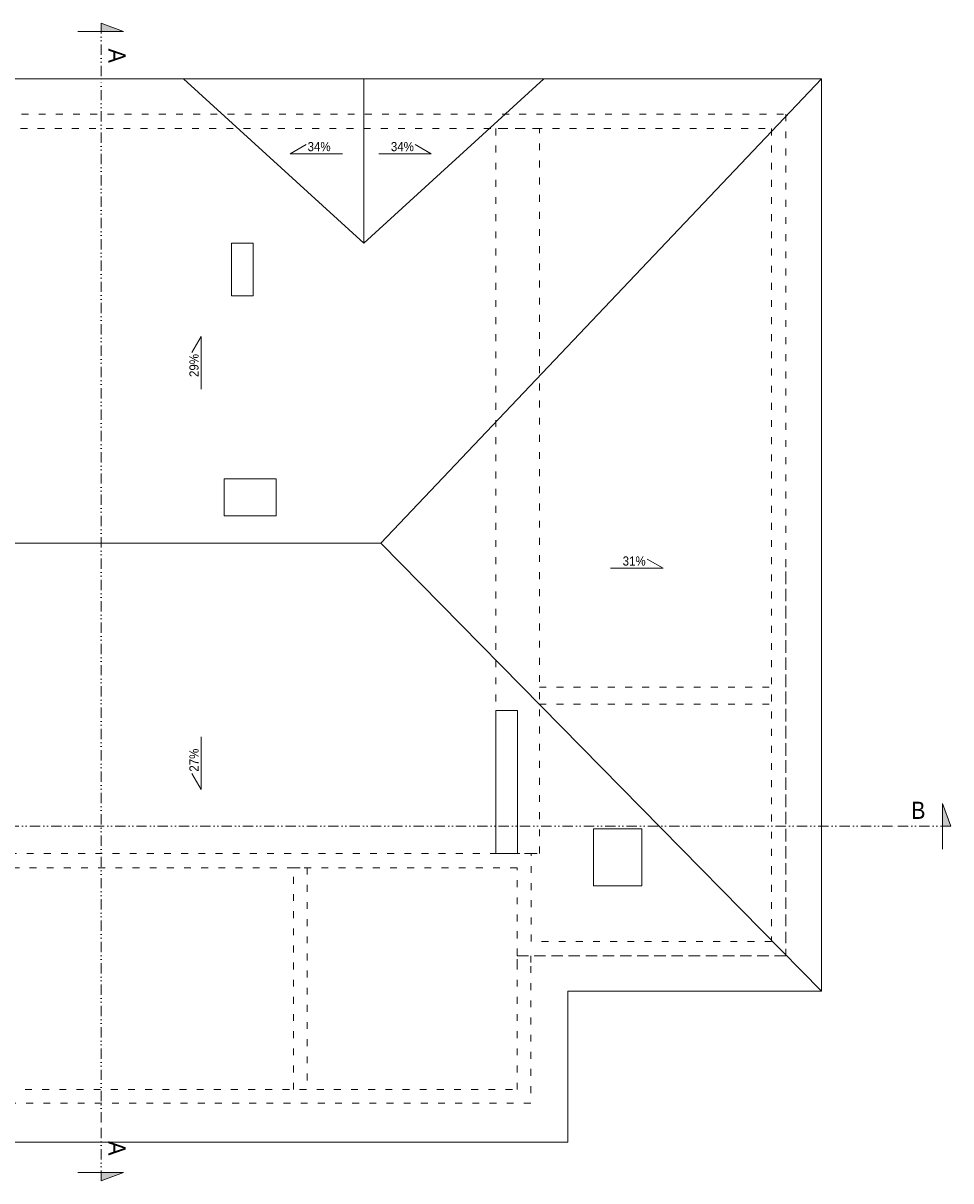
# Model space of a CAD drawing. Header units: millimetres. Extents: x 6506 to 43004, y 4581 to 25261.
# Tile 28 of 30: x 26024 to 27646, y 17776 to 19801. Entities that reach past the tile are written whole.
import ezdxf
from ezdxf.enums import TextEntityAlignment as Align

# ---------------------------------------------------------------- set-up
doc = ezdxf.new("R2010")
doc.units = ezdxf.units.MM
doc.linetypes.add('1KS_2KP-50', pattern=[37.05, 12, 6, -6.35, 0, -6.35, 0, -6.35])
doc.linetypes.add('ACAD_ISO03W100', pattern=[30, 12, -18])
doc.layers.get('0').update_dxf_attribs({"color": 251, "lineweight": 5})
for name, color, linetype, lineweight in [('A_LINIA PRZEKROJOWA', 251, '1KS_2KP-50', 5), ('A_OPISY', 251, 'Continuous', 5), ('A_WIDOK', 251, 'Continuous', 5), ('A_WIDOK 2PLAN', 251, 'Continuous', 5)]:
    doc.layers.add(name, color=color, linetype=linetype, lineweight=lineweight)
doc.styles.add('ARIAL', font='arial.ttf')
doc.styles.add('DEMIURG_100_etykiety', font='arial.ttf', dxfattribs={"width": 0.9, "height": 30})
doc.styles.add('MPP_opisy_1-100', font='romans.shx', dxfattribs={"width": 0.6, "height": 25})

# ---------------------------------------------------------------- blocks, each defined once
blk = doc.blocks.new('linia przekroju')
at = {"linetype": 'Continuous', "lineweight": 5}
h = blk.add_hatch(color=256, dxfattribs=at)
h.dxf.hatch_style = 1
h.paths.add_polyline_path([(0, -40.5), (0, 39.3), (14.4, 0), (0, 0)])
at = {"linetype": 'Continuous'}
blk.add_lwpolyline([(0, -40.5), (0, 39.3), (14.4, 0), (0, 0)], close=True, dxfattribs=at)
blk.add_lwpolyline([(14.4, 0), (-87.6, -0.1)])
at = {"linetype": 'Continuous', "style": 'DEMIURG_100_etykiety', "width": 0.9, "flags": 8}
blk.add_attdef('NR_PRZEKROJU', (-55.1, 12.6), '', height=30, dxfattribs=at)
blk = doc.blocks.new('mpp_pochylnia1')
at = {"layer": 'A_OPISY'}
blk.add_lwpolyline([(82.5, 0), (-9.2, 0), (18.8, 16.2)], dxfattribs=at)
blk.add_lwpolyline([(82.5, 0), (-9.2, 0), (18.8, 16.2)], dxfattribs=at)
at = {"layer": 'A_OPISY', "style": 'MPP_opisy_1-100', "width": 0.6}
blk.add_attdef('%', (23.4, 4.7), '', height=25, dxfattribs=at)

msp = doc.modelspace()

# ---------------------------------------------------------------- linework, layer by layer
at = {"layer": 'A_LINIA PRZEKROJOWA'}
for p, q in [((26160.7, 17878), (26160.7, 19699)), ((27544.1, 18396.4), (24671.6, 18396.4))]:
    msp.add_line(p, q, dxfattribs=at)
at = {"layer": 'A_WIDOK', "ltscale": 2}
for p, q in [((26619.8, 19416.2), (26304.6, 19703.7)), ((26619.8, 19416.2), (26934.9, 19703.7)), ((26619.8, 19416.2), (26619.8, 19703.7)), ((26649.8, 18891.2), (27419.8, 19703.7)), ((25777.8, 18891.2), (26649.8, 18891.2)), ((26649.8, 18891.2), (27419.8, 18107.7))]:
    msp.add_line(p, q, dxfattribs=at)
msp.add_lwpolyline([(25734.3, 19655.7), (25734.3, 19703.7), (27419.8, 19703.7), (27419.8, 18107.7), (26976.8, 18107.7), (26976.8, 17843.7), (25734.3, 17843.7), (25328.3, 17843.7), (25328.3, 18152.7)], dxfattribs=at)
for points in [[(26426.8, 19324.2), (26426.8, 19416.2), (26388.8, 19416.2), (26388.8, 19324.2)], [(26375.8, 18939.2), (26466.8, 18939.2), (26466.8, 19004.2), (26375.8, 19004.2)], [(26888.8, 18348.7), (26850.8, 18348.7), (26850.8, 18598.6), (26888.8, 18598.6)], [(27021.7, 18391.5), (27106.1, 18391.5), (27106.1, 18292.2), (27021.7, 18292.2)]]:
    msp.add_lwpolyline(points, close=True, dxfattribs=at)
at = {"layer": 'A_WIDOK 2PLAN', "linetype": 'ACAD_ISO03W100'}
for p, q in [((26926.8, 18639.7), (27332.8, 18639.7)), ((26926.8, 18609.7), (27332.8, 18609.7))]:
    msp.add_line(p, q, dxfattribs=at)
for points in [[(27357.8, 18323.7), (27357.8, 18169.7), (26887.8, 18169.7), (26887.8, 18323.7), (25751.8, 18323.7), (25751.8, 19641.7), (27357.8, 19641.7)], [(27332.8, 18323.7), (27332.8, 18194.7), (26912.8, 18194.7), (26912.8, 18348.7), (25749.8, 18348.7), (25749.8, 19616.7), (27332.8, 19616.7)], [(26850.8, 18348.7), (26926.8, 18348.7), (26926.8, 19616.7), (26850.8, 19616.7)], [(25583.8, 18152.7), (25607.8, 18152.7), (25607.8, 17935.7), (26887.8, 17935.7), (26887.8, 18151.7), (26887.8, 18169.7), (26911.8, 18169.7), (26911.8, 18151.7), (26911.8, 17911.7), (25583.8, 17911.7)]]:
    msp.add_lwpolyline(points, close=True, dxfattribs=at)
for points in [[(26887.8, 18212.7), (26887.8, 18169.7), (27357.8, 18169.7), (27357.8, 18863.7)], [(26496.8, 17935.7), (26496.8, 18323.7), (26520.8, 18323.7), (26520.8, 17935.7)]]:
    msp.add_lwpolyline(points, dxfattribs=at)

# ---------------------------------------------------------------- block references
at = {"layer": 'A_LINIA PRZEKROJOWA'}
ref = msp.add_blockref('linia przekroju', (26160.8, 19786.5), dxfattribs=dict(at, xscale=-1, rotation=270))
ref.add_attrib('NR_PRZEKROJU', 'A', dxfattribs={"layer": '0', "linetype": 'Continuous', "height": 30, "rotation": 270, "style": 'DEMIURG_100_etykiety', "width": 0.9}).set_placement((26164.5, 19756.6), align=Align.BOTTOM_LEFT)
ref = msp.add_blockref('linia przekroju', (27631.7, 18396.5), dxfattribs=at)
ref.add_attrib('NR_PRZEKROJU', 'B', dxfattribs={"layer": '0', "linetype": 'Continuous', "height": 30, "style": 'DEMIURG_100_etykiety', "width": 0.9}).set_placement((27576.6, 18400.2), align=Align.BOTTOM_LEFT)
ref = msp.add_blockref('linia przekroju', (26160.8, 17790.5), dxfattribs=dict(at, rotation=270))
ref.add_attrib('NR_PRZEKROJU', 'A', dxfattribs={"layer": '0', "linetype": 'Continuous', "height": 30, "rotation": 270, "style": 'DEMIURG_100_etykiety', "width": 0.9}).set_placement((26164.5, 17845.5), align=Align.BOTTOM_LEFT)
at = {"layer": 'A_OPISY'}
ref = msp.add_blockref('mpp_pochylnia1', (26500.2, 19572.3), dxfattribs=at)
ref.add_attrib('%', '34%', (26521.7, 19577), dxfattribs={"layer": '0', "height": 16, "style": 'ARIAL', "width": 0.9})
ref = msp.add_blockref('mpp_pochylnia1', (26728.7, 19572.3), dxfattribs=dict(at, xscale=-1, rotation=359.9999999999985))
ref.add_attrib('%', '34%', (26667.3, 19577), dxfattribs={"layer": '0', "height": 16, "rotation": 360, "style": 'ARIAL', "width": 0.9})
ref = msp.add_blockref('mpp_pochylnia1', (26335.8, 19243.4), dxfattribs=dict(at, xscale=-1, rotation=89.9999999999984))
ref.add_attrib('%', '29%', (26331.1, 19182), dxfattribs={"layer": '0', "height": 16, "rotation": 90, "style": 'ARIAL', "width": 0.9})
ref = msp.add_blockref('mpp_pochylnia1', (27133.8, 18847.5), dxfattribs=dict(at, xscale=-1, rotation=359.9999999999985))
ref.add_attrib('%', '31%', (27072.4, 18852.2), dxfattribs={"layer": '0', "height": 16, "rotation": 360, "style": 'ARIAL', "width": 0.9})
ref = msp.add_blockref('mpp_pochylnia1', (26335.8, 18469.9), dxfattribs=dict(at, rotation=90.0000000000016))
ref.add_attrib('%', '27%', (26331.1, 18491.7), dxfattribs={"layer": '0', "height": 16, "rotation": 90, "style": 'ARIAL', "width": 0.9})

doc.saveas('drawing.dxf')
